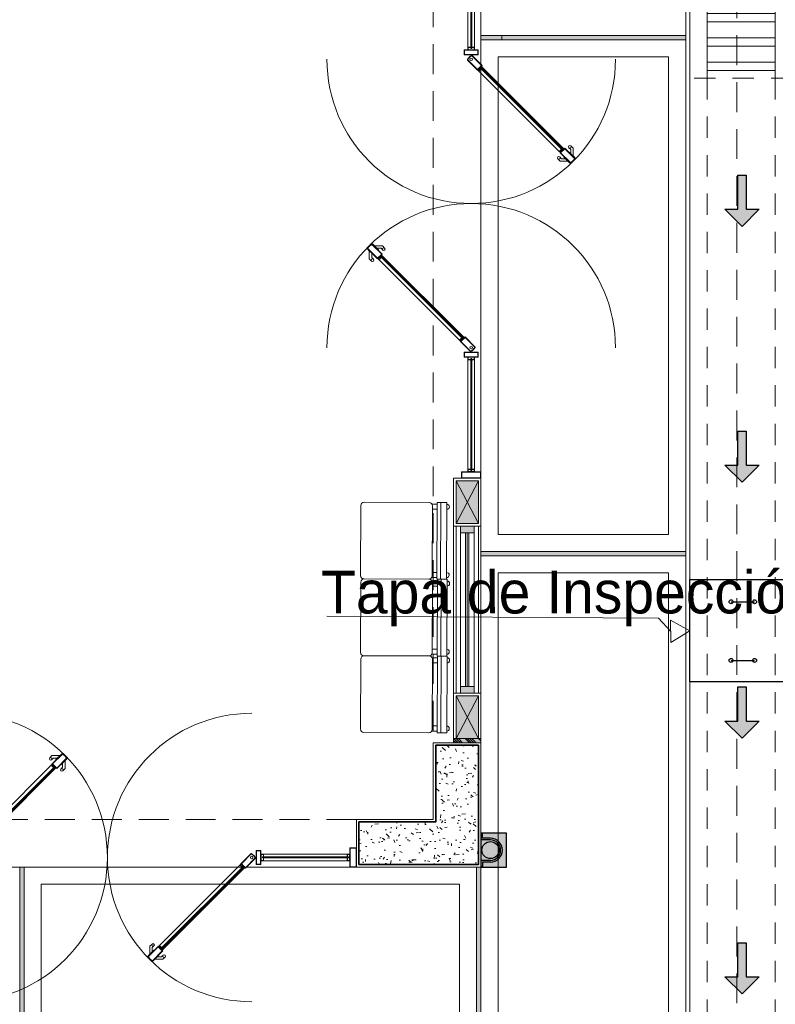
# Model space of a CAD drawing. Header units: millimetres. Extents: x -8931983 to 9630244, y 4 to 18563053.
# Tile 36 of 256: x 349118.89 to 349123.31, y 9281925.64 to 9281931.41. Entities that reach past the tile are written whole.
import ezdxf

# ---------------------------------------------------------------- set-up
doc = ezdxf.new("R2010")
doc.units = ezdxf.units.MM
for name, pattern in [('01 nivel$0$HIDDEN2', [0.1875, 0.125, -0.0625]), ('CONTINUA', [0]), ('DASHED2', [0.375, 0.25, -0.125])]:
    doc.linetypes.add(name, pattern=pattern)
for name, color, linetype, lineweight in [('.', 7, 'Continuous', 0), ('0_ CUNETAS', 151, 'Continuous', 5), ('0_MUROS 2 BAJOS', 150, 'Continuous', 9), ('0_PROYECCIONES 1', 1, 'DASHED2', 0), ('0_VANOS', 30, 'Continuous', 9), ('COLUMNAS', 3, 'Continuous', 35), ('COLUMNETAS TOP', 253, 'Continuous', 0), ('CUNETAS', 5, 'Continuous', 0), ('JUNTAS DE DILATACIÓN', 160, 'CONTINUA', 9), ('LROTULOS', 7, 'Continuous', 5), ('MURO', 133, 'Continuous', 15), ('SECTOR 4 - 1P - VIDRIO', 1, 'Continuous', 5), ('TARRAJEO', 32, 'Continuous', 0), ('vereda', 254, 'Continuous', 5)]:
    doc.layers.add(name, color=color, linetype=linetype, lineweight=lineweight)
for name, color, linetype, lineweight, true_color in [('08.-ALE_MOBILIARIO Y EQUIPAMIENTO', 251, 'Continuous', 15, 0x545454), ('0_COLUMNA ACHURADO', 250, 'Continuous', 0, 0x363636), ('0_TEXTURA PISOS', 252, 'Continuous', 0, 0x8c8c8c), ('tuberia des. fluvial ftt', 169, 'Continuous', 0, 0x232d53)]:
    doc.layers.add(name, color=color, linetype=linetype, lineweight=lineweight, true_color=true_color)
doc.styles.add('AG FB', font='AGENCYR.TTF', dxfattribs={"height": 0.3})

# ---------------------------------------------------------------- blocks, each defined once
blk = doc.blocks.new('*U3852')
at = {"layer": '.', "lineweight": 30}
h = blk.add_hatch(color=1, dxfattribs=at)
h.dxf.hatch_style = 1
h.paths.add_polyline_path([(-0.0249999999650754, -0.0500000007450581), (-0.0999999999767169, -0.0500000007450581), (0, -0.150000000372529), (0.1000000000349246, -0.0500000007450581), (0.0250000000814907, -0.0500000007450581), (0.0250000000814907, 0.1499999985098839), (-0.0249999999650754, 0.1499999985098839)])
at = {"layer": '0_ CUNETAS', "color": 1, "lineweight": 30}
blk.add_lwpolyline([(-0.099999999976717, -0.0500000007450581), (-0.0249999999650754, -0.0500000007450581), (-0.0249999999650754, 0.1499999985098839), (0.0250000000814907, 0.1499999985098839), (0.0250000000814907, -0.0500000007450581), (0.1000000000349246, -0.0500000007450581), (0, -0.150000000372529)], close=True, dxfattribs=at)
blk = doc.blocks.new('*U3853')
at = {"layer": '0_ CUNETAS', "color": 0, "linetype": 'ByBlock', "lineweight": -2, "transparency": 16777216}
for p in [(3e-16, 4.5), (2e-16, 3), (1e-16, 1.5), (0, 0)]:
    blk.add_blockref('*U3852', p, dxfattribs=at)
blk = doc.blocks.new('TAPA INSPECCION')
at = {"color": 5, "lineweight": 30}
for p, q in [((0.2412241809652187, -0.1299686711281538, 206.75), (0.378498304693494, -0.1299686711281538, 206.75)), ((0.2412241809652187, -0.4737962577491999, 206.75), (0.378498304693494, -0.4737962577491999, 206.75))]:
    blk.add_line(p, q, dxfattribs=at)
blk.add_lwpolyline([(0, 0), (0.599999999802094, 0), (0.5999999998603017, -0.599999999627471), (0, -0.599999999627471)], close=True, dxfattribs=at)
for centre in [(0.2412241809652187, -0.1299686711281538, 206.75), (0.378498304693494, -0.1299686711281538, 206.75), (0.2412241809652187, -0.4737962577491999, 206.75), (0.378498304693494, -0.4737962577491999, 206.75)]:
    blk.add_circle(centre, 0.0115541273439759, dxfattribs=at)
blk = doc.blocks.new('red drenaje')
at = {"layer": '0_ CUNETAS', "lineweight": 0}
h = blk.add_hatch(dxfattribs=at)
h.set_pattern_fill('ANSI32', color=256, scale=0.015, angle=135)
h.set_pattern_definition([(180, (7.209970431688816, 111.0331056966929), (0, -0.142875), []), (180, (7.162345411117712, 111.080730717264), (0, -0.142875), [])])
h.paths.add_polyline_path([(-27.71988144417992, 32.20519241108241), (-28.11988144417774, 32.0395069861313), (-28.11988144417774, 13.06815802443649), (-27.71988144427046, 13.06815802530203)])
for p, q in [((-27.71988144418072, 13.06815802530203), (-27.71988144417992, 32.20519241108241)), ((-28.21988144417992, 13.06815802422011), (-28.21988144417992, 31.99808562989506))]:
    blk.add_line(p, q, dxfattribs=at)
at = {"layer": '0_ CUNETAS', "linetype": '01 nivel$0$HIDDEN2', "lineweight": 0}
for p, q in [((-27.61988144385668, 13.06815802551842), (-28.21988144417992, 13.06815802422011)), ((-28.21988144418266, 13.06815802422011), (-28.21988144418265, 7.217654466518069)), ((-28.11988144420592, 13.06815802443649), (-28.11988144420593, 7.176664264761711)), ((-27.71988144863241, 13.06815802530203), (-27.71988143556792, 7.010978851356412))]:
    blk.add_line(p, q, dxfattribs=at)
at = {"layer": '0_ CUNETAS', "lineweight": 0}
for points in [[(-28.11988144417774, 32.0395069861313), (-27.71988144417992, 32.20519241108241), (-27.71988144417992, 13.06815802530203)], [(-28.11988144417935, 13.06815802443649), (-28.11988144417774, 32.0395069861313), (-27.71988144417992, 32.20519241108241)], [(-28.11988144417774, 32.03950698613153), (-28.11988144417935, 13.06815802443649)]]:
    blk.add_lwpolyline(points, dxfattribs=at)
at = {"layer": 'LROTULOS', "color": 1}
for q in [(-30.34773232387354, 9.915258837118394), (-28.33286173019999, 9.825354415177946)]:
    blk.add_line((-28.40514877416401, 9.90250837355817), q, dxfattribs=at)
blk.add_lwpolyline([(-28.33386803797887, 9.89127358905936), (-28.2768424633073, 9.860224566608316), (-28.21988144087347, 9.829057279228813), (-28.33185542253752, 9.759435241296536)], close=True, dxfattribs=at)
at = {"color": 1, "lineweight": 0}
blk.add_blockref('TAPA INSPECCION', (-28.21988144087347, 10.12905727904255), dxfattribs=at)
at = {"layer": '0_ CUNETAS', "lineweight": 0}
blk.add_blockref('*U3853', (-27.91470643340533, 7.849952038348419), dxfattribs=at)
at = {"layer": 'LROTULOS', "lineweight": 25, "style": 'AG FB'}
blk.add_text('Tapa de Inspección', height=0.25, dxfattribs=at).set_placement((-30.38176098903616, 9.930637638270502))
blk = doc.blocks.new('JUNTA VEREDA')
at = {"layer": '.', "true_color": 0x939598}
h = blk.add_hatch(dxfattribs=at)
h.set_pattern_fill('ANGLE', color=252)
h.set_pattern_definition([(0, (0, 0), (0, 6.985), [5.08, -1.905]), (90, (0, 0), (-6.985, 4e-16), [5.08, -1.905])])
h.paths.add_polyline_path([(-0.01331989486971, 1.200000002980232), (0.0120801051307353, 1.200000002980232), (0.0120801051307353, 0), (-0.01331989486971, 0)])
h = blk.add_hatch(color=252, dxfattribs=at)
h.dxf.hatch_style = 1
h.paths.add_polyline_path([(0.0120801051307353, 1.200000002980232), (-0.01331989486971, 1.200000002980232), (-0.01331989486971, 0), (0.0120801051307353, 0)])
at = {"layer": '0_TEXTURA PISOS'}
h = blk.add_hatch(dxfattribs=at)
h.set_pattern_fill('ANGLE', color=256)
h.set_pattern_definition([(0, (-5477.766061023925, -1210.968031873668), (0, 6.985), [5.08, -1.905]), (90, (-5477.766061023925, -1210.968031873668), (-6.985, 4e-16), [5.08, -1.905])])
h.paths.add_polyline_path([(-0.01331989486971, 1.200000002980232), (0.0120801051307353, 1.200000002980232), (0.0120801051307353, 0), (-0.01331989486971, 0)])
at = {"layer": 'vereda'}
blk.add_lwpolyline([(-0.01331989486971, 1.200000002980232), (0.0120801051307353, 1.200000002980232), (0.0120801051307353, 0), (-0.01331989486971, 0)], close=True, dxfattribs=at)
blk = doc.blocks.new('VEREDAAAAA')
at = {"layer": 'vereda'}
for points in [[(-1.200000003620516, -15.65399998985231), (-1.200000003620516, -18.65399998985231), (-2.6193447e-09, -18.65399998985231), (-2.5029294e-09, -15.65399998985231)], [(-1.200000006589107, -18.67939998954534), (-1.200000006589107, -21.67939998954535), (-5.5879354e-09, -21.67939998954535), (-5.4715201e-09, -18.67939998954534)], [(-1.100000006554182, -18.77939998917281), (-1.100000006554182, -21.57939998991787), (-0.1000000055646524, -21.57939998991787), (-0.1000000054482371, -18.77939998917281)], [(-1.200000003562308, -21.70479998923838), (-1.200000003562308, -24.73000000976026), (-2.5611371e-09, -24.73000000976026), (-2.4447218e-09, -21.70479998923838)], [(-1.100000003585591, -21.8047999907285), (-1.100000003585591, -24.63000000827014), (-0.1000000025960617, -24.63000000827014), (-0.1000000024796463, -21.8047999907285)]]:
    blk.add_lwpolyline(points, close=True, dxfattribs=at)
at = {"layer": 'vereda', "elevation": 1.018293e-09}
for points in [[(-6.90300000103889, -24.73000000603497), (-3.90300000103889, -24.73000000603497), (-3.90300000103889, -23.53000000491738), (-6.90300000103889, -23.53000000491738)], [(-1.22540000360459, -23.53000000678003), (-3.877600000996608, -23.53000000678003), (-3.877600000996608, -24.73000000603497), (-1.22540000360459, -24.73000000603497)], [(-1.325400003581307, -23.6300000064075), (-3.777600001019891, -23.6300000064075), (-3.777600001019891, -24.6300000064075), (-1.325400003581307, -24.6300000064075)]]:
    blk.add_lwpolyline(points, close=True, dxfattribs=at)
at = {"layer": 'vereda', "rotation": 270}
for p in [(-1.200000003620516, -18.66731988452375), (-1.200000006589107, -21.69271988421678)]:
    blk.add_blockref('JUNTA VEREDA', p, dxfattribs=at)
at = {"layer": 'vereda'}
for p in [(-3.889680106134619, -24.73000000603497, 1.018293e-09), (-1.21208010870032, -24.73000000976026)]:
    blk.add_blockref('JUNTA VEREDA', p, dxfattribs=at)
blk = doc.blocks.new('*U1746')
at = {"linetype": 'Continuous', "lineweight": 0, "true_color": 0xbebebe}
for points in [[(3037.252435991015, 1360.543106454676), (3037.212435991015, 1360.543106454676), (3037.212435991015, 1360.463106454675), (3037.252435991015, 1360.463106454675)], [(3038.192435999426, 1360.543106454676), (3038.152435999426, 1360.543106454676), (3038.152435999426, 1360.463106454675), (3038.192435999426, 1360.463106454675)]]:
    blk.add_hatch(color=9, dxfattribs=at).paths.add_polyline_path(points)
at = {"layer": '0_VANOS', "linetype": 'Continuous'}
for p, q in [((3037.252435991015, 1360.513106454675), (3038.152435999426, 1360.513106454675)), ((3037.252435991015, 1360.503106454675), (3038.152435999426, 1360.503106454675)), ((3037.252435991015, 1360.493106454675), (3038.152435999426, 1360.493106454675))]:
    blk.add_line(p, q, dxfattribs=at)
for points in [[(3037.212435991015, 1360.543106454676), (3037.212435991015, 1360.463106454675), (3037.252435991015, 1360.463106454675), (3037.252435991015, 1360.543106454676)], [(3037.252435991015, 1360.543106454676), (3038.152435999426, 1360.543106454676), (3038.152435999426, 1360.463106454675), (3037.252435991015, 1360.463106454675)], [(3038.152435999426, 1360.543106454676), (3038.152435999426, 1360.463106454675), (3038.192435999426, 1360.463106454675), (3038.192435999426, 1360.543106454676)]]:
    blk.add_lwpolyline(points, close=True, dxfattribs=at)
blk = doc.blocks.new('montante')
at = {"linetype": 'Continuous', "true_color": 0xffffff}
blk.add_hatch(color=7, dxfattribs=at).paths.add_polyline_path([(-0.0945478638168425, 0.0999999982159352), (-0.0945478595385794, -0.1000000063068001), (0.0554521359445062, -0.1000000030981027), (0.0554521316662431, 0.1000000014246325)])
at = {"layer": '0_MUROS 2 BAJOS', "lineweight": 30}
blk.add_lwpolyline([(-0.0945478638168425, 0.0999999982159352), (-0.0945478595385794, -0.1000000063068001), (0.0554521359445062, -0.1000000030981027), (0.0554521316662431, 0.1000000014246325)], close=True, dxfattribs=at)
at = {"layer": 'tuberia des. fluvial ftt', "color": 6, "lineweight": 30}
for p, q in [((-1.5133992e-09, 0.0700000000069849), (0.045457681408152, 0.0700000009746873)), ((-1.3096724e-09, 0.0600000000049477), (0.0554576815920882, 0.0600000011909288)), ((0.045457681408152, 0.0700000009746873), (0.045457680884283, 0.0949999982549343)), ((1.2805685e-09, -0.0599999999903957), (0.0554576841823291, -0.0599999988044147)), ((1.4842954e-09, -0.069999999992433), (0.0454576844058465, -0.0699999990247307)), ((0.0454576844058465, -0.0699999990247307), (0.0454576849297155, -0.0950000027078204))]:
    blk.add_line(p, q, dxfattribs=at)
at = {"layer": 'tuberia des. fluvial ftt', "color": 4, "lineweight": 30}
blk.add_circle((0, 0), 0.05, dxfattribs=at)
at = {"layer": 'tuberia des. fluvial ftt', "color": 6, "lineweight": 30}
for centre, radius, start, end in [((0, 7.276e-12), 0.0699999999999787, 90.00000122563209, 270.0000012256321), ((0, 7.276e-12), 0.06, 90.00000122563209, 270.0000012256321), ((0.0504576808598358, 0.0949999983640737), 0.0049999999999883, 1.2256320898e-06, 180.0000012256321), ((0.0504576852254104, -0.095000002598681), 0.0049999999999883, 180.0000012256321, 1.2256320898e-06)]:
    blk.add_arc(centre, radius, start, end, dxfattribs=at)
blk = doc.blocks.new('*U1744')
at = {"color": 8}
for p, q in [((-1.224718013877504, 0.6722604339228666), (-1.2380469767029, 0.6589314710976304)), ((-1.227016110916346, 0.6479006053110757), (-1.216904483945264, 0.6580122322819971)), ((-1.178298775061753, 0.6722604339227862), (-1.224718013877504, 0.6722604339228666)), ((-1.192546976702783, 0.658012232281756), (-1.216904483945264, 0.6580122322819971)), ((-1.148385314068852, 0.6423469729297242), (-1.148385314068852, 0.5959277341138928)), ((-1.172745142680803, 0.5936296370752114), (-1.162633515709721, 0.6037412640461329)), ((-1.162633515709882, 0.628098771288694), (-1.162633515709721, 0.6037412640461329)), ((-1.148385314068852, 0.5959277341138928), (-1.161714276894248, 0.5825987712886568)), ((-0.6516146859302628, -0.4456216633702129), (-0.6382857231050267, -0.432292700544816)), ((-0.6516146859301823, -0.4920409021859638), (-0.6516146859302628, -0.4456216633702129)), ((-0.6272548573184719, -0.4433235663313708), (-0.6373664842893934, -0.4534351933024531)), ((-0.6373664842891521, -0.4777927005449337), (-0.6373664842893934, -0.4534351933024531)), ((-0.6074530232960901, -0.5077061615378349), (-0.583095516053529, -0.5077061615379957)), ((-0.5729838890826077, -0.4975945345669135), (-0.583095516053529, -0.5077061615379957)), ((-0.575281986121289, -0.5219543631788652), (-0.561953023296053, -0.5086254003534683)), ((-0.6217012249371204, -0.5219543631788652), (-0.575281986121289, -0.5219543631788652))]:
    blk.add_line(p, q, dxfattribs=at)
at = {"color": 252}
for p, q in [((-1.226556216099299, 0.6125450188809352), (-1.698256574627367, 0.140844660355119)), ((-1.676784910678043, 0.1193729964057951), (-1.205084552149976, 0.5910733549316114)), ((-2.304995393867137, 0.0940000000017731), (-1.815600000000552, 0.0940000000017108)), ((0.6569954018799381, 0.0939389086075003), (0.0155999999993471, 0.0940000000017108)), ((-1.815600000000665, 0.0560000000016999), (-2.30499539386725, 0.0560000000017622)), ((-0.5918992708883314, -0.4437834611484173), (-0.1201989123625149, 0.0279168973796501)), ((-0.0987272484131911, 0.0064452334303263), (-0.5704276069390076, -0.465255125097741)), ((0.0155999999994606, 0.0560000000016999), (0.6569954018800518, 0.0559389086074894))]:
    blk.add_line(p, q, dxfattribs=at)
for p, q in [((-2.304995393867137, 0.0806530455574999), (-2.306995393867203, 0.0806530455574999)), ((-2.30499539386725, 0.069305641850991), (-2.306995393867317, 0.069305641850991)), ((-1.771440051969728, 0.0973780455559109), (-1.771440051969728, 0.0953780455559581)), ((-0.0285599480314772, 0.0973780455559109), (-0.0285599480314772, 0.0953780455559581)), ((0.6569954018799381, 0.080591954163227), (0.6589954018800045, 0.080591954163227)), ((0.6569954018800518, 0.0692445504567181), (0.6589954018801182, 0.0692445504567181))]:
    blk.add_line(p, q)
for points in [[(-1.137361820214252, 0.6563431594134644), (-1.197239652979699, 0.5964653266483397), (-1.224180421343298, 0.6234060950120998), (-1.16430258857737, 0.6832839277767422, -0.1583074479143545), (-1.137361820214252, 0.6563431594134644, -2.401263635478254)], [(-1.767907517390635, 0.0771470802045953, 0.0002980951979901), (-1.767872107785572, 0.0770826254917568, -0.3337091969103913), (-1.767435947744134, 0.0801505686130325), (-1.709117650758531, 0.1384688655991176), (-1.68217688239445, 0.1115280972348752), (-1.740495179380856, 0.0532098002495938, -0.3337091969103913), (-1.743563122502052, 0.0527736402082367, 0.0002980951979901), (-1.743498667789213, 0.0527382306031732, -0.0002980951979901)], [(-0.0565013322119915, 0.0975678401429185, -0.0002980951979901), (-0.0564368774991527, 0.0975324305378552, 0.3337091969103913), (-0.0595048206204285, 0.0970962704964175), (-0.1178231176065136, 0.0387779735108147), (-0.0908823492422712, 0.011837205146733), (-0.0325640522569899, 0.0701555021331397, 0.3337091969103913), (-0.0321278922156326, 0.0732234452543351, -0.0002980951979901), (-0.0320924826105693, 0.0731589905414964, 0.0002980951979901)], [(-0.6356974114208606, -0.5329778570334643), (-0.5758195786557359, -0.473100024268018), (-0.602760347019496, -0.4461592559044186), (-0.6626381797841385, -0.5060370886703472, 0.1583074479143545), (-0.6356974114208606, -0.5329778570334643, 2.401263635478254)]]:
    blk.add_lwpolyline(points, format="xyb")
at = {"color": 1}
for points in [[(-1.1398167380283, 0.656716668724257), (-1.197239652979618, 0.5992937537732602), (-1.221351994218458, 0.6234060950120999), (-1.163929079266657, 0.6808290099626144, -0.1458964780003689)], [(-0.6360709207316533, -0.5305229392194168), (-0.5786480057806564, -0.4731000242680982), (-0.602760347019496, -0.4489876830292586), (-0.6601832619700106, -0.5064105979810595, 0.1458964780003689)]]:
    blk.add_lwpolyline(points, format="xyb", close=True, dxfattribs=at)
at = {"color": 8}
for points in [[(-1.202028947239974, 0.645557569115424), (-1.201917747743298, 0.6486414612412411), (-1.168928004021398, 0.6816312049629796), (-1.16584411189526, 0.6817424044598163)], [(-1.175088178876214, 0.618616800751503), (-1.172004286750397, 0.6187280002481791), (-1.139014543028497, 0.6517177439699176), (-1.138903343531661, 0.6548016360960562)], [(-0.6249118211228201, -0.4683107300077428), (-0.6279957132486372, -0.4684219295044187), (-0.6609854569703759, -0.5014116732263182), (-0.6610966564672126, -0.5044955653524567)], [(-0.5979710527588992, -0.4952514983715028), (-0.5980822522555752, -0.4983353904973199), (-0.6310719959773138, -0.5313251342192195), (-0.6341558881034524, -0.531436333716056)]]:
    blk.add_lwpolyline(points, dxfattribs=at)
at = {"color": 1}
for points in [[(-1.699613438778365, 0.1316243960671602), (-1.217411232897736, 0.6138266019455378), (-1.213342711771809, 0.6097580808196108), (-1.695544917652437, 0.1275558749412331)], [(-2.322595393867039, 0.1301500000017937), (-2.356999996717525, 0.1301500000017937), (-2.356999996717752, 0.0198500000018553), (-2.322595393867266, 0.0198500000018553)], [(0.6745954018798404, 0.1300889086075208), (0.7090000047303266, 0.1300889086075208), (0.7090000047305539, 0.0197889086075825), (0.6745954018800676, 0.0197889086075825)], [(-1.808526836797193, 0.0779327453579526), (-2.312389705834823, 0.0779327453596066), (-2.312389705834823, 0.0720259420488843), (-1.808526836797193, 0.0720259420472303)], [(-1.798000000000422, 0.1144280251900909), (-1.773440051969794, 0.1144280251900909), (-1.773440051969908, 0.0358780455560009), (-1.798000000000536, 0.0358780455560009)], [(-0.0020000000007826, 0.1144280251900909), (-0.0265599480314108, 0.1144280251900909), (-0.0265599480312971, 0.0358780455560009), (-0.0020000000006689, 0.0358780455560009)], [(0.0085268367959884, 0.0779327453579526), (0.664389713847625, 0.0778716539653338), (0.664389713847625, 0.0719648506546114), (0.0085268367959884, 0.0720259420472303)], [(-0.1109786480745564, 0.0292737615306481), (-0.593180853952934, -0.4529284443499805), (-0.589112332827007, -0.4569969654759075), (-0.1069101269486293, 0.025205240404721)]]:
    blk.add_lwpolyline(points, close=True, dxfattribs=at)
for points in [[(-1.224548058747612, 0.6105368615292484), (-1.223487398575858, 0.611597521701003), (-1.22443489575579, 0.6125450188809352), (-1.219937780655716, 0.6170421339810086), (-1.200587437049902, 0.5976917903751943), (-1.205084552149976, 0.5931946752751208), (-1.215571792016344, 0.6036819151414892), (-1.216632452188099, 0.6026212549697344), (-1.205084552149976, 0.5910733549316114), (-1.198466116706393, 0.5976917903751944), (-1.219937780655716, 0.6191634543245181), (-1.226556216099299, 0.6125450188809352), (-1.224548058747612, 0.6105368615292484)], [(-1.697309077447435, 0.1377758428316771), (-1.698256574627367, 0.1387233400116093), (-1.70275368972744, 0.1342262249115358), (-1.683403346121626, 0.1148758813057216), (-1.678906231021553, 0.1193729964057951), (-1.689393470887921, 0.1298602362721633), (-1.688332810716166, 0.1309208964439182), (-1.676784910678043, 0.1193729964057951), (-1.683403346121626, 0.1127545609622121), (-1.70487501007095, 0.1342262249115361), (-1.698256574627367, 0.140844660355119), (-1.69624841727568, 0.138836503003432), (-1.697309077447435, 0.1377758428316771)], [(-2.30499539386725, 0.069305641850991), (-2.30499539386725, 0.0560000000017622), (-2.3205953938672, 0.0560000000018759), (-2.320595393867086, 0.0940000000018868), (-2.304995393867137, 0.0940000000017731), (-2.304995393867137, 0.0806530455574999)], [(-2.306995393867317, 0.069305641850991), (-2.306995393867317, 0.0580000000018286), (-2.318595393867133, 0.0580000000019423), (-2.31859539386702, 0.0920000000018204), (-2.306995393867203, 0.0920000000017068), (-2.306995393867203, 0.0806530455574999)], [(-1.815600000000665, 0.0691525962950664), (-1.815600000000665, 0.0560000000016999), (-1.800000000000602, 0.0560000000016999), (-1.800000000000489, 0.0940000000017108), (-1.815600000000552, 0.0940000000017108), (-1.815600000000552, 0.0805000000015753), (-1.814100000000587, 0.0805000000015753), (-1.814100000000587, 0.0925000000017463), (-1.801500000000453, 0.0925000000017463), (-1.801500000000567, 0.0575000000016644), (-1.814100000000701, 0.0575000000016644), (-1.814100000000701, 0.0691525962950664), (-1.815600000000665, 0.0691525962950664)], [(0.0155999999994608, 0.0691525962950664), (0.0155999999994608, 0.0560000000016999), (-6.024e-13, 0.0560000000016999), (-7.16e-13, 0.0940000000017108), (0.0155999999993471, 0.0940000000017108), (0.0155999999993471, 0.0805000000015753), (0.0140999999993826, 0.0805000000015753), (0.0140999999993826, 0.0925000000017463), (0.0014999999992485, 0.0925000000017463), (0.0014999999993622, 0.0575000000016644), (0.0140999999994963, 0.0575000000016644), (0.0140999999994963, 0.0691525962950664), (0.0155999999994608, 0.0691525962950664)], [(0.6569954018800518, 0.0692445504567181), (0.6569954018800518, 0.0559389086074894), (0.6725954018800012, 0.0559389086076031), (0.6725954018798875, 0.093938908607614), (0.6569954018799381, 0.0939389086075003), (0.6569954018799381, 0.080591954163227)], [(0.6589954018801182, 0.0692445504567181), (0.6589954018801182, 0.0579389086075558), (0.6705954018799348, 0.0579389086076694), (0.6705954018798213, 0.0919389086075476), (0.6589954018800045, 0.0919389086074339), (0.6589954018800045, 0.080591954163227)], [(-0.1171300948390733, 0.026969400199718), (-0.1180775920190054, 0.0279168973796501), (-0.1135804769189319, 0.0324140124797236), (-0.0942301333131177, 0.0130636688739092), (-0.0987272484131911, 0.0085665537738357), (-0.1092144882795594, 0.0190537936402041), (-0.1102751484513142, 0.0179931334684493), (-0.0987272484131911, 0.0064452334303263), (-0.0921088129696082, 0.0130636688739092), (-0.113580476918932, 0.034535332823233), (-0.1201989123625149, 0.0279168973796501), (-0.1181907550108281, 0.0259087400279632), (-0.1171300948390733, 0.026969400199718)], [(-0.5898911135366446, -0.4457916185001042), (-0.5909517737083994, -0.4468522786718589), (-0.5918992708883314, -0.4459047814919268), (-0.5963963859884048, -0.4504018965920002), (-0.5770460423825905, -0.4697522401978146), (-0.572548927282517, -0.4652551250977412), (-0.5830361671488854, -0.4547678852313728), (-0.5819755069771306, -0.453707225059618), (-0.5704276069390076, -0.465255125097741), (-0.5770460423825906, -0.471873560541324), (-0.5985177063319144, -0.4504018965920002), (-0.5918992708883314, -0.4437834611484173), (-0.5898911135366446, -0.4457916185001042)]]:
    blk.add_lwpolyline(points)
for points in [[(-2.320595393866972, 0.1321500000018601), (-2.358999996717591, 0.1321500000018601), (-2.358999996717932, 0.0178500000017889), (-2.320595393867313, 0.0178500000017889)], [(-1.800000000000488, 0.1164280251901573), (-1.771440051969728, 0.1164280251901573), (-1.771440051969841, 0.0338780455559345), (-1.800000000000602, 0.0338780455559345)], [(-7.162e-13, 0.1164280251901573), (-0.0285599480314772, 0.1164280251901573), (-0.0285599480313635, 0.0338780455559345), (-6.025e-13, 0.0338780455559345)], [(0.6725954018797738, 0.1320889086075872), (0.7110000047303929, 0.1320889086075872), (0.711000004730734, 0.0177889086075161), (0.6725954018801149, 0.0177889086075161)]]:
    blk.add_lwpolyline(points, close=True)
for points in [[(-1.766119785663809, 0.078046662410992, -0.3337091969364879), (-1.766021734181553, 0.0787363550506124), (-1.709117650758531, 0.1356404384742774), (-1.685005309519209, 0.1115280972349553), (-1.741909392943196, 0.0546240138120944, -0.3337091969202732), (-1.742599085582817, 0.0545259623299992, -0.3337091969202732)], [(-0.0574009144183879, 0.0957801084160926, 0.3337091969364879), (-0.0580906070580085, 0.0956820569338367), (-0.1149946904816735, 0.0387779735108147), (-0.0908823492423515, 0.0146656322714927), (-0.0339782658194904, 0.0715697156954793, 0.3337091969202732), (-0.0338802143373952, 0.0722594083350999, 0.3337091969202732)]]:
    blk.add_lwpolyline(points, format="xyb", dxfattribs=at)
at = {"color": 8}
for centre in [(-1.232531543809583, 0.6534160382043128), (-1.167229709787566, 0.5881142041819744), (-0.632770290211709, -0.4378081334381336), (-0.5674684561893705, -0.5031099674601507)]:
    blk.add_circle(centre, 0.0078, dxfattribs=at)
at = {"color": 1}
for centre in [(-1.745492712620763, 0.0751530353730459), (-0.0545072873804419, 0.0751530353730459)]:
    blk.add_circle(centre, 0.0075, dxfattribs=at)
at = {"color": 252}
for centre, start, end in [((-1.745492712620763, 0.0751530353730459), 270, 90), ((-0.0545072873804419, 0.0751530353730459), 90, 270)]:
    blk.add_arc(centre, 0.8454927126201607, start, end, dxfattribs=at)
for centre, start, end in [((-1.720074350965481, 0.1005713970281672), 206.1704227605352, 244.1367732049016), ((-0.0799256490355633, 0.0497346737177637), 25.86322679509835, 63.82957723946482)]:
    blk.add_arc(centre, 0.0532573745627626, start, end)
at = {"color": 1}
for centre, start, end in [((-1.71967574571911, 0.1009700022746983), 206.2695197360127, 243.7304802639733), ((-0.0803242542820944, 0.0493360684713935), 26.2695197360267, 63.73048026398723)]:
    blk.add_arc(centre, 0.0517931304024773, start, end, dxfattribs=at)
blk = doc.blocks.new('A$C38A4238C')
at = {"layer": '08.-ALE_MOBILIARIO Y EQUIPAMIENTO', "color": 252, "lineweight": 0, "true_color": 0x939598}
for p, q in [((-9.640953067e-07, 0.0189673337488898), (-9.640953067e-07, 0.4310319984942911)), ((0.0189667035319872, 0.4499996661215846), (0.4010313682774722, 0.4499996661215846)), ((0.4482752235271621, 0.4399996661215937), (0.4199990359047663, 0.4399996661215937)), ((0.4199990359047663, 0.4310319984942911), (0.4199990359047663, 0.0189673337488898)), ((0.4482752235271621, 0.4099996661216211), (0.4199990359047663, 0.4099996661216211)), ((0.4482752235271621, 0.0399996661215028), (0.4199990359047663, 0.0399996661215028)), ((0.4482752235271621, 0.00999966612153), (0.4199990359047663, 0.00999966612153)), ((0.4010313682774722, -3.33878404e-07), (0.0189667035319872, -3.33878404e-07))]:
    blk.add_line(p, q, dxfattribs=at)
for points in [[(0.5049990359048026, 0.4499996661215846), (0.5049990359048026, -3.33878404e-07), (0.4482752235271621, -3.33878404e-07)], [(0.4482752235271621, 0.4499996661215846), (0.5049990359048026, 0.4499996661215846)], [(0.4482752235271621, 0.4499996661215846), (0.4482752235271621, -3.33878404e-07)], [(0.469999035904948, 0.4499996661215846), (0.469999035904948, -3.33878404e-07)]]:
    blk.add_lwpolyline(points, dxfattribs=at)
for centre, radius, start, end in [((0.0189667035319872, 0.4310319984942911), 0.0189676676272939, 90, 180), ((0.4010313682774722, 0.4310319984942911), 0.0189676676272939, 0, 90), ((0.5049990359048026, 0.4249996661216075), 0.0149999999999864, 270, 90), ((0.0189667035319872, 0.0189673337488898), 0.0189676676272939, 180, 270), ((0.4010313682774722, 0.0189673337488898), 0.0189676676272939, 270, 0), ((0.5049990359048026, 0.0249996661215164), 0.0149999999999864, 270, 90)]:
    blk.add_arc(centre, radius, start, end, dxfattribs=at)
blk = doc.blocks.new('ADMIII PLATA GG')
at = {"layer": '.', "true_color": 0xadddf7, "transparency": 33554572}
h = blk.add_hatch(color=141, dxfattribs=at)
h.dxf.hatch_style = 1
h.paths.add_polyline_path([(-0.1450000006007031, -21.58500000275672), (-0.1450000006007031, -21.56000000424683), (0.0149999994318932, -21.56000000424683), (0.0149999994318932, -21.58500000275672)])
at = {"layer": '0_COLUMNA ACHURADO'}
h = blk.add_hatch(dxfattribs=at)
h.set_pattern_fill('AR-CONC', color=256, scale=0.00088, angle=90.00000000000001)
h.set_pattern_definition([(140, (0, 0), (0.0140263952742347, 0.1603225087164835), [0.016764, -0.184404]), (85.00000000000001, (0, 0), (-0.1681300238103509, -0.0310142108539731), [0.0134112, -0.1475237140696]), (190.4514447, (0.0011688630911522, 0.0133601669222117), (-0.1541036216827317, 0.1293082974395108), [0.014247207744, -0.156719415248]), (136.1842, (-0.0447039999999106, 0), (0.0369972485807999, 0.2385495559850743), [0.025146, -0.2766059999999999]), (186.63555761, (-0.0416209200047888, 0.0198791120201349), (-0.2177349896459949, 0.2089156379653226), [0.0213708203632, -0.2350793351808]), (81.18415117, (-0.0447039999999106, 0), (-0.2177349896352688, 0.2089156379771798), [0.0201167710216, -0.2212845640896]), (111, (-0.033527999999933, 0.0223520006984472), (0.0899933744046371, 0.1334206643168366), [0.016764, -0.184404]), (56.00000000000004, (-0.033527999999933, 0.0223520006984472), (-0.1620854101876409, 0.0543857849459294), [0.0134112, -0.1475232]), (161.451445, (-0.0260285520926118, 0.0334703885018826), (-0.0720920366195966, 0.1878064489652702), [0.014247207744, -0.1567191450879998]), (127.5, (0, 0), (-0.0744084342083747, 0.0027179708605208), [0, -0.14573504, 0, -0.1497584, 0, -0.148082]), (97.49999999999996, (0, 0), (-0.0881589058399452, 0.0588013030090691), [0, -0.08538464, 0, -0.14238224, 0, -0.0564388]), (57.50000000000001, (0, -0.0498449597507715), (0.0050412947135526, 0.1193197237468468), [0, -0.05588, 0, -0.1743456, 0, -0.2313432]), (47.5, (0, -0.0721969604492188), (-0.0223753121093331, 0.1303536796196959), [0, -0.072644, 0, -0.11578336, 0, -0.1642872])])
h.paths.add_polyline_path([(-5.820766e-10, -21.60000000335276), (-0.2500000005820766, -21.60000000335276), (-0.2500000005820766, -22.05000000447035), (-0.7000000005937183, -22.05000000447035), (-0.7000000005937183, -22.30000000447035), (-5.820766e-10, -22.30000000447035)])
at = {"layer": 'COLUMNETAS TOP', "true_color": 0xc0c0c0}
for points in [[(-0.1299999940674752, -20.04999999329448), (-0.1299999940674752, -20.29999999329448), (5.8789738e-09, -20.29999999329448), (5.8789738e-09, -20.04999999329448)], [(-0.1300000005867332, -21.56000000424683), (-0.1300000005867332, -21.31000000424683), (-5.820766e-10, -21.31000000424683), (-5.820766e-10, -21.56000000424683)]]:
    blk.add_hatch(color=9, dxfattribs=at).paths.add_polyline_path(points)
at = {"layer": 'JUNTAS DE DILATACIÓN'}
h = blk.add_hatch(dxfattribs=at)
h.set_pattern_fill('ANSI34', color=256, scale=0.0029, angle=90.09396363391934)
h.set_pattern_definition([(135.0939636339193, (1532.996894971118, -5601.590869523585), (-0.0389999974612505, -0.0391281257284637), []), (135.0939636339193, (1532.996873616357, -5601.577848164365), (-0.0389999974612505, -0.0391281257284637), []), (135.0939636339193, (1532.996852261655, -5601.564826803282), (-0.0389999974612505, -0.0391281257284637), []), (135.0939636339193, (1532.996830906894, -5601.551805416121), (-0.0389999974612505, -0.0391281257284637), [])])
h.paths.add_polyline_path([(-0.1450000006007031, -21.58500000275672), (-0.1450000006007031, -21.56000000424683), (0.0149999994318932, -21.56000000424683), (0.0149999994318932, -21.58500000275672)])
at = {"layer": '0_PROYECCIONES 1', "ltscale": 0.7}
for points in [[(1.515000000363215, 1.391999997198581), (-19.31500001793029, 1.391999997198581), (-19.31500001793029, -23.93800000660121), (1.515000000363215, -23.93800000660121)], [(0.0149999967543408, -0.7149999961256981), (-0.2650000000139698, -0.7149999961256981), (-0.2650000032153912, -21.58500000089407), (0.0149999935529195, -21.58500000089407)]]:
    blk.add_lwpolyline(points, close=True, dxfattribs=at)
at = {"layer": '0_PROYECCIONES 1', "ltscale": 0.7, "elevation": 1.018293e-09}
blk.add_lwpolyline([(-0.7149999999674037, -22.31499999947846), (-0.7149999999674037, -22.03500000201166), (-17.08500000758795, -22.03499999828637), (-17.08500000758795, -22.31499999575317)], close=True, dxfattribs=at)
at = {"layer": 'COLUMNAS', "color": 6}
blk.add_lwpolyline([(-0.7000000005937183, -22.30000000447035), (-5.820766e-10, -22.30000000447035), (-5.820766e-10, -21.60000000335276), (-0.2500000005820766, -21.60000000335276), (-0.2500000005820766, -22.05000000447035), (-0.7000000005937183, -22.05000000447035), (-0.7000000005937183, -22.30000000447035)], dxfattribs=at)
at = {"layer": 'COLUMNETAS TOP'}
for p, q in [((-0.1299999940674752, -20.29999999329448, -705.4664041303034), (7.043127e-09, -20.04999999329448, -705.4664041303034)), ((-0.1299999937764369, -20.04999999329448, -705.4664041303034), (6.7520887e-09, -20.29999999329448, -705.4664041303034)), ((-0.1300000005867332, -21.31000000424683), (5.820766e-10, -21.56000000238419)), ((-0.1300000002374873, -21.56000000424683), (2.328306e-10, -21.31000000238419))]:
    blk.add_line(p, q, dxfattribs=at)
at = {"layer": 'COLUMNETAS TOP', "elevation": -705.4664041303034}
blk.add_lwpolyline([(-0.1299999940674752, -20.04999999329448), (-0.1299999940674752, -20.29999999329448), (5.8789738e-09, -20.29999999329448), (5.8789738e-09, -20.04999999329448)], close=True, dxfattribs=at)
at = {"layer": 'COLUMNETAS TOP'}
blk.add_lwpolyline([(-0.1300000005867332, -21.56000000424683), (-0.1300000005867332, -21.31000000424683), (-5.820766e-10, -21.31000000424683), (-5.820766e-10, -21.56000000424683)], close=True, dxfattribs=at)
at = {"layer": 'JUNTAS DE DILATACIÓN'}
blk.add_lwpolyline([(-0.1450000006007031, -21.58500000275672), (-0.1450000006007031, -21.56000000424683), (0.0149999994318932, -21.56000000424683), (0.0149999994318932, -21.58500000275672)], close=True, dxfattribs=at)
at = {"layer": 'MURO'}
for p, q in [((-0.1299949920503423, -21.29500000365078), (-0.1299949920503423, -20.31499999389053, -705.4664041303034)), ((5.9692538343e-06, -21.29500000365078), (5.9692538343e-06, -20.31499999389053, -705.4664041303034))]:
    blk.add_line(p, q, dxfattribs=at)
at = {"layer": 'TARRAJEO'}
for p, q in [((-0.1450000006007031, -21.29500000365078), (-0.144999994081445, -20.11500290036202)), ((0.0150000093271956, -21.29500000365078), (0.0150000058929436, -20.11500290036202))]:
    blk.add_line(p, q, dxfattribs=at)
at = {"layer": 'TARRAJEO', "elevation": -705.4664041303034}
blk.add_lwpolyline([(-0.144999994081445, -20.03499999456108), (-0.144999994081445, -20.31499999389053), (0.0150000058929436, -20.31499999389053), (0.0150000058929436, -20.03499999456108)], close=True, dxfattribs=at)
at = {"layer": 'TARRAJEO'}
for points in [[(-0.1450000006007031, -21.56000000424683), (-0.1450000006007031, -21.29500000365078), (0.0149999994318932, -21.29500000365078), (0.0149999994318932, -21.56000000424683)], [(-0.715000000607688, -22.31500000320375), (0.0149999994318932, -22.31500000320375), (0.0149999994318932, -21.58500000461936), (-0.2650000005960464, -21.58500000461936), (-0.2650000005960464, -22.0350000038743), (-0.715000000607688, -22.0350000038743)]]:
    blk.add_lwpolyline(points, close=True, dxfattribs=at)
at = {"layer": '08.-ALE_MOBILIARIO Y EQUIPAMIENTO', "extrusion": (0, -1e-16, -1), "xscale": -1, "rotation": 0.2361443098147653}
for p in [(0.6911002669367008, -20.62512057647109), (0.690688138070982, -21.07512609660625), (0.690688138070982, -21.52512991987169)]:
    blk.add_blockref('A$C38A4238C', p, dxfattribs=at)
at = {"layer": '0_ CUNETAS', "color": 251, "lineweight": 0, "true_color": 0x636466, "rotation": 180}
blk.add_blockref('montante', (0.0704521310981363, -22.21500000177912), dxfattribs=at)
at = {"layer": '0_VANOS', "rotation": 270}
blk.add_blockref('*U1746', (-1360.568106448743, 3016.897435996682, -705.4664041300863), dxfattribs=at)
at = {"layer": 'SECTOR 4 - 1P - VIDRIO'}
for p, rotation in [((-0.1171500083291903, -19.3239999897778), 270), ((-3.073999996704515, -22.18291108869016, 1.0182874e-09), 180)]:
    blk.add_blockref('*U1744', p, dxfattribs=dict(at, rotation=rotation))

msp = doc.modelspace()

# ---------------------------------------------------------------- linework, layer by layer
at = {"layer": 'vereda'}
for p, q in [((349122.8148144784, 9281947.469748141), (349122.8148144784, 9281923.889800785)), ((349122.8148144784, 9281928.596017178), (349122.8148144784, 9281925.021899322))]:
    msp.add_line(p, q, dxfattribs=at)

# ---------------------------------------------------------------- block references
at = {"lineweight": 5}
msp.add_blockref('VEREDAAAAA', (349122.7898144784, 9281949.974441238), dxfattribs=at)

# ---------------------------------------------------------------- next in the draw order: block references
msp.add_blockref('ADMIII PLATA GG', (349121.5748144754, 9281948.759441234), dxfattribs=at)

# ---------------------------------------------------------------- next in the draw order: block references
at = {"layer": 'CUNETAS', "color": 84, "lineweight": 30}
msp.add_blockref('red drenaje', (349151.0346959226, 9281918.001386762), dxfattribs=at)

doc.saveas('drawing.dxf')
